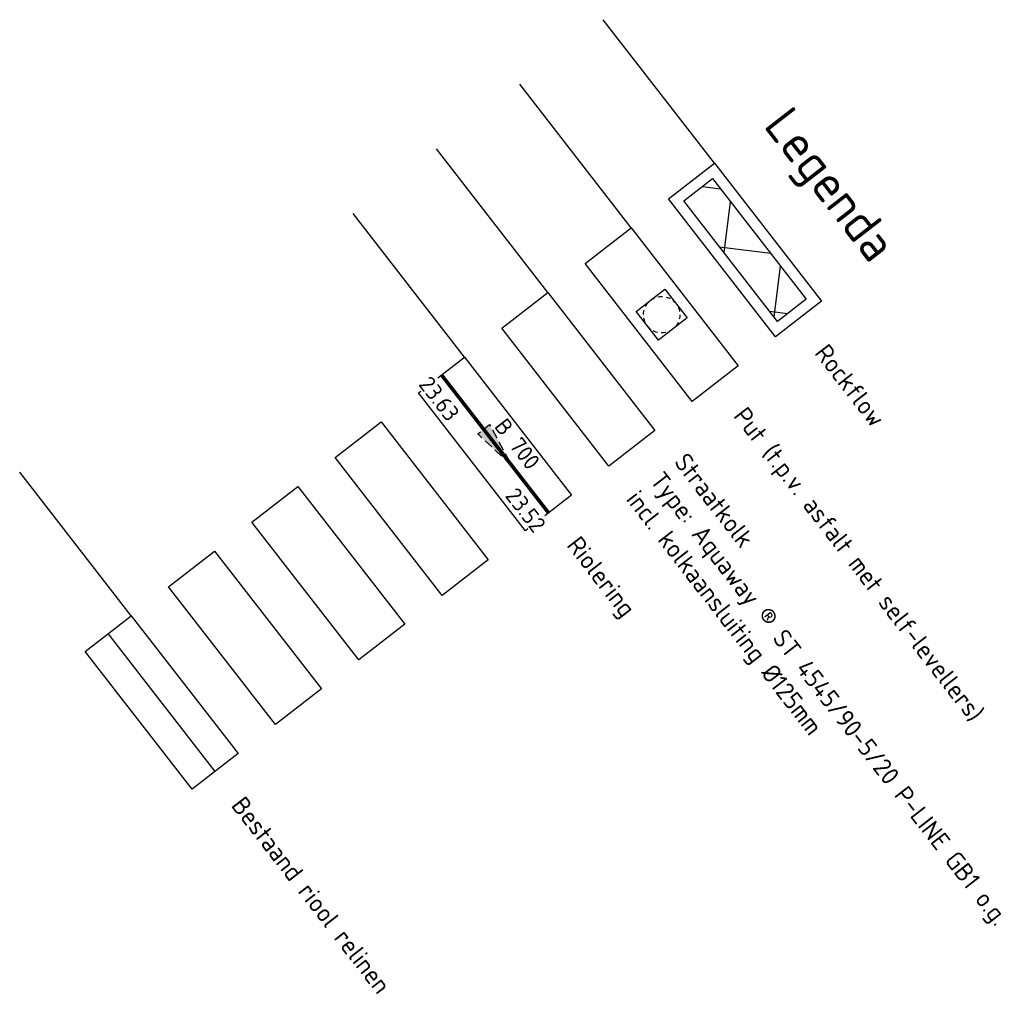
# Model space of a CAD drawing. Header units: metres. Extents: x 197060 to 198478, y 354327 to 355596.
# Tile 6 of 7: x 198320 to 198347, y 354599 to 354626. Entities that reach past the tile are written whole.
import ezdxf
from ezdxf.enums import TextEntityAlignment as Align

# ---------------------------------------------------------------- set-up
doc = ezdxf.new("R2010")
doc.units = ezdxf.units.M
doc.linetypes.add('HIDDENX2', pattern=[0.75, 0.5, -0.25])
doc.linetypes.add('RI-HWA', pattern=[7.4, 5, -2.4])
for name, color, linetype in [('N-WA-RI-ROCKFLOW-G', 10, 'Continuous'), ('N-WE-RI-HWA_BETON_400-G', 7, 'RI-HWA'), ('N-WE-RI-HWA_STROOMRICHTING-G', 7, 'RI-HWA'), ('N-WE-RI-RELINING-G', 4, 'ZIGZAG'), ('X-XX-AL-LEGENDA-G', 7, 'Continuous')]:
    doc.layers.add(name, color=color, linetype=linetype)
doc.layers.add('N-WE-RI-PUT_BETON-S', color=7, linetype='Continuous', lineweight=25)
doc.layers.add('N-WE-RI-PUT_BETON_LABEL-S', color=7, linetype='Continuous', lineweight=25)
doc.styles.add('NLCS-ISO', font='NLCS-ISO.ttf')
doc.styles.get("Standard").update_dxf_attribs({"font": 'arial.ttf'})
doc.linetypes.add('ZIGZAG', pattern='A,0.00254,-5.08,[131,ltypeshp.shx,S=5.08,R=0,X=-5.08,Y=0],-10.16,[131,ltypeshp.shx,S=5.08,R=180,X=5.08,Y=0],-5.08', length=20.32254)

# ---------------------------------------------------------------- blocks, each defined once
blk = doc.blocks.new('*U25')
at = {"lineweight": 30}
blk.add_lwpolyline([(-0.5, 0.5), (0.5, 0.5), (0.5, -0.5), (-0.5, -0.5)], close=True, dxfattribs=at)
at = {"linetype": 'HIDDENX2', "lineweight": 30, "ltscale": 0.25}
blk.add_circle((0, 0), 0.5, dxfattribs=at)
blk.add_attdef('H', text='', height=0.5).set_placement((0, 0), align=Align.MIDDLE_CENTER)
at = {"layer": 'N-WE-RI-PUT_BETON_LABEL-S'}
for tag, p in [('PUTNR', (0.121, 1.248)), ('MVHOOGTE', (0.121, 0.648))]:
    blk.add_attdef(tag, text='', height=0.5, dxfattribs=at).set_placement(p, align=Align.MIDDLE)
blk = doc.blocks.new('*U24')
at = {"layer": 'N-WE-RI-HWA_STROOMRICHTING-G', "ltscale": 0.1}
blk.add_hatch(color=0, dxfattribs=at).paths.add_polyline_path([(1.25, 0), (-1.25, -0.417), (-1.25, 0.417)])
at = {"layer": 'N-WE-RI-HWA_STROOMRICHTING-G', "color": 0, "ltscale": 0.1, "flags": 128}
blk.add_lwpolyline([(1.25, 0), (-1.25, -0.417), (-1.25, 0.417)], close=True, dxfattribs=at)
at = {"layer": 'N-WE-RI-HWA_STROOMRICHTING-G', "color": 0, "ltscale": 0.1, "style": 'NLCS-ISO'}
for tag, p in [('MAT', (-0.3, 0.25)), ('BOBL', (-2.744, -1.62))]:
    blk.add_attdef(tag, text='', height=0.9, dxfattribs=at).set_placement(p, align=Align.BOTTOM_RIGHT)
for tag, p in [('DIA', (0.3, 0.25)), ('BOBR', (2.345, -1.62))]:
    blk.add_attdef(tag, text='', height=0.9, dxfattribs=at).set_placement(p, align=Align.BOTTOM_LEFT)
blk.add_attdef('JVA', text='', height=0.9, dxfattribs=at).set_placement((0, -1), align=Align.TOP_CENTER)

msp = doc.modelspace()

# ---------------------------------------------------------------- hatches: boundary and pattern name
at = {"layer": 'N-WA-RI-ROCKFLOW-G'}
h = msp.add_hatch(dxfattribs=at)
h.set_pattern_fill('ANSI37', color=256, scale=0.5)
h.set_pattern_definition([(352.80624, (196794.1511, 354929.9494), (0.1987949, 1.5750038), []), (82.80624, (196794.1511, 354929.9494), (-1.5750038, 0.1987949), [])])
h.paths.add_polyline_path([(198338.756, 354621.636), (198341.331, 354618.318), (198340.541, 354617.705), (198337.966, 354621.023)])

# ---------------------------------------------------------------- linework, layer by layer
at = {"layer": 'Defpoints', "color": 6, "flags": 128}
for points in [[(198338.81, 354622.057), (198335.745, 354626.007)], [(198336.518, 354620.279), (198333.453, 354624.23)], [(198334.227, 354618.502), (198331.162, 354622.452)], [(198331.936, 354616.724), (198328.871, 354620.674)], [(198322.771, 354609.613), (198319.706, 354613.564)]]:
    msp.add_lwpolyline(points, dxfattribs=at)
at = {"layer": 'N-WA-RI-ROCKFLOW-G', "flags": 128}
msp.add_lwpolyline([(198338.756, 354621.636), (198341.331, 354618.318), (198340.541, 354617.705), (198337.966, 354621.023)], close=True, dxfattribs=at)
at = {"layer": 'N-WE-RI-HWA_BETON_400-G', "ltscale": 0.2, "const_width": 0.1, "flags": 128}
msp.add_lwpolyline([(198331.304, 354616.234), (198334.246, 354612.441)], dxfattribs=at)
at = {"layer": 'N-WE-RI-RELINING-G', "ltscale": 0.08}
msp.add_lwpolyline([(198325.081, 354605.33), (198322.139, 354609.123)], dxfattribs=at)
at = {"layer": 'X-XX-AL-LEGENDA-G', "flags": 128}
for points in [[(198338.81, 354622.057), (198341.752, 354618.265), (198340.488, 354617.284), (198337.545, 354621.076)], [(198336.518, 354620.279), (198339.461, 354616.487), (198338.197, 354615.506), (198335.254, 354619.299)], [(198334.227, 354618.502), (198337.169, 354614.709), (198335.905, 354613.728), (198332.963, 354617.521)], [(198329.645, 354614.946), (198332.587, 354611.154), (198331.323, 354610.173), (198328.38, 354613.966)], [(198327.353, 354613.169), (198330.296, 354609.376), (198329.031, 354608.395), (198326.089, 354612.188)], [(198325.062, 354611.391), (198328.004, 354607.599), (198326.74, 354606.618), (198323.798, 354610.41)], [(198322.771, 354609.613), (198325.713, 354605.821), (198324.449, 354604.84), (198321.507, 354608.632)]]:
    msp.add_lwpolyline(points, close=True, dxfattribs=at)
for points in [[(198331.199, 354616.153), (198331.936, 354616.724), (198334.878, 354612.932), (198334.142, 354612.36)], [(198333.679, 354612.001), (198333.614, 354611.951), (198330.672, 354615.743), (198330.737, 354615.794)]]:
    msp.add_lwpolyline(points, dxfattribs=at)

# ---------------------------------------------------------------- block references
at = {"layer": 'N-WE-RI-HWA_STROOMRICHTING-G', "xscale": 0.4999999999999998, "yscale": 0.4999999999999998, "zscale": 0.4999999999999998, "rotation": 307.806244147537}
msp.add_blockref('*U24', (198332.845, 354614.247), dxfattribs=at).add_auto_attribs({'MAT': 'B', 'DIA': '700', 'BOBL': '23.63', 'BOBR': '23.52'})
at = {"layer": 'N-WE-RI-PUT_BETON-S', "rotation": 307.8062441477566}
msp.add_blockref('*U25', (198337.357, 354617.893), dxfattribs=at)

# ---------------------------------------------------------------- texts
at = {"layer": 'X-XX-AL-LEGENDA-G', "width": 20, "attachment_point": 4, "rotation": 307.8062, "style": 'NLCS-ISO'}
for s, insert, char_height in [('Legenda', (198340.409, 354623.298), 1), ('Rockflow', (198341.733, 354616.984), 0.5), ('Put (t.p.v. asfalt met self-levellers)', (198339.442, 354615.206), 0.5), ('Straatkolk \\PType: Aquaway ® ST 4545/90-5/20 P-LINE GB1 o.g.\\Pincl. kolkaansluiting %%C125mm', (198337.15, 354613.429), 0.5), ('Riolering', (198334.859, 354611.651), 0.5), ('Bestaand riool relinen', (198325.694, 354604.54), 0.5)]:
    msp.add_mtext(s, dxfattribs=dict(at, insert=insert, char_height=char_height))

doc.saveas('drawing.dxf')
